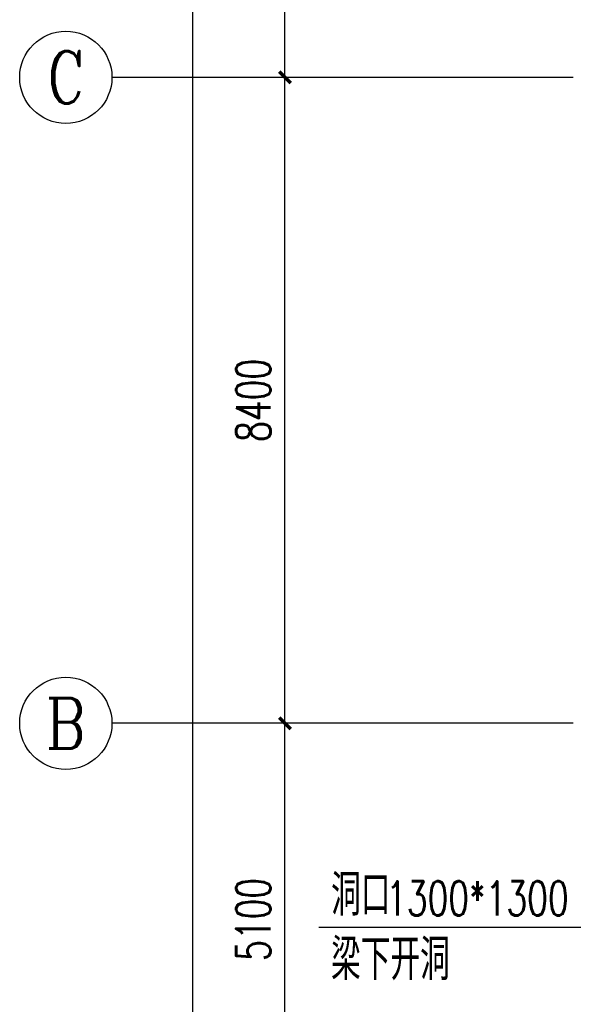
# Model space of a CAD drawing. Extents: x 797781 to 1255204, y 21234 to 1024248.
# Tile 9 of 256: x 862808 to 870008, y 70588 to 83392. Entities that reach past the tile are written whole.
import ezdxf
from ezdxf.enums import TextEntityAlignment as Align

# ---------------------------------------------------------------- set-up
doc = ezdxf.new("R2010")
doc.units = 0
doc.header["$LTSCALE"] = 1000
doc.header["$MEASUREMENT"] = 0
for name, color, linetype in [('230303生产综合楼-平面图_t8$0$AXIS', 3, 'Continuous'), ('230303生产综合楼-平面图_t8$0$AXIS_TEXT', 7, 'Continuous'), ('230303生产综合楼-平面图_t8$0$DIM_LEAD', 3, 'Continuous'), ('230303生产综合楼-平面图_t8$0$PUB_TEXT', 7, 'Continuous'), ('AXIS_TEXT', 7, 'Continuous')]:
    doc.layers.add(name, color=color, linetype=linetype)
doc.styles.add('230303生产综合楼-平面图_t8$0$_TCH_AXIS', font='COMPLEX', dxfattribs={"bigfont": 'GBCBIG'})
doc.styles.add('230303生产综合楼-平面图_t8$0$_TCH_DIM', font='SIMPLEX', dxfattribs={"bigfont": 'GBCBIG'})
doc.styles.add('230303生产综合楼-平面图_T8$0$_TCH_DIM_T3', font='SIMPLEX', dxfattribs={"width": 0.705882, "bigfont": 'GBCBIG'})
doc.styles.add('COMPLEX', font='COMPLEX')
doc.dimstyles.new('230303生产综合楼-平面图_T8$0$_TCH_ARCH&&150', dxfattribs={"dimtxt": 446.25, "dimasz": 150, "dimexe": 375, "dimexo": 450, "dimgap": 189.375, "dimtad": 1, "dimdec": 0, "dimzin": 0, "dimdsep": 46, "dimtxsty": '230303生产综合楼-平面图_T8$0$_TCH_DIM_T3', "dimblk": '230303生产综合楼-平面图_t8$0$_ArchTick', "dimcen": 0.09, "dimclrt": 7, "dimazin": 2, "dimtfac": 1, "dimtdec": 0, "dimtix": 1, "dimtmove": 2, "dimatfit": 3, "dimfxl": 1, "dimtolj": 1, "dimtzin": 0, "dimarcsym": 0})

# ---------------------------------------------------------------- blocks, each defined once
blk = doc.blocks.new('230303生产综合楼-平面图_t8$0$-1FND')
at = {"layer": '230303生产综合楼-平面图_t8$0$DIM_LEAD'}
blk.add_line((585795.3, -292010.1), (582245.8, -292010.1), dxfattribs=at)
at = {"layer": '230303生产综合楼-平面图_t8$0$PUB_TEXT', "style": '230303生产综合楼-平面图_t8$0$_TCH_DIM'}
for s, p in [('洞口', (582403.3, -291852.6)), ('梁下开洞', (582403.3, -292692.6))]:
    blk.add_text(s, height=536.17, dxfattribs=at).set_placement(p)
at = {"layer": '230303生产综合楼-平面图_t8$0$PUB_TEXT', "style": '230303生产综合楼-平面图_t8$0$_TCH_DIM', "width": 0.705882}
blk.add_text('1300*1300', height=446.25, dxfattribs=at).set_placement((583118.2, -291852.6))
blk = doc.blocks.new('230303生产综合楼-平面图_t8$0$_ArchTick')
at = {"color": 0, "linetype": 'ByBlock', "const_width": 0.3}
blk.add_lwpolyline([(-0.5, -0.5), (0.5, 0.5)], dxfattribs=at)
blk = doc.blocks.new('*D3067')
at = {"layer": '230303生产综合楼-平面图_t8$0$AXIS', "color": 0, "lineweight": -2, "transparency": 16777216}
for p, q in [((869558, 74242), (865883, 74242)), ((866258, 69142), (866258, 74242)), ((869558, 69142), (865883, 69142))]:
    blk.add_line(p, q, dxfattribs=at)
at = {"layer": 'Defpoints', "color": 0, "transparency": 16777216}
for p in [(866258, 74242), (870008, 74242), (870008, 69142)]:
    blk.add_point(p, dxfattribs=at)
at = {"layer": '230303生产综合楼-平面图_t8$0$AXIS', "color": 0, "lineweight": -2, "transparency": 16777216, "xscale": 150, "yscale": 150, "zscale": 150}
for p, rotation in [((866258, 74242), 90), ((866258, 69142), 270)]:
    blk.add_blockref('230303生产综合楼-平面图_t8$0$_ArchTick', p, dxfattribs=dict(at, rotation=rotation))
at = {"layer": '230303生产综合楼-平面图_t8$0$AXIS', "color": 7, "transparency": 16777216, "insert": (865846, 71692), "char_height": 446.2, "attachment_point": 5, "rotation": 90, "style": '230303生产综合楼-平面图_T8$0$_TCH_DIM_T3'}
blk.add_mtext('\\A1;5100', dxfattribs=at)
blk = doc.blocks.new('*D3068')
at = {"layer": '230303生产综合楼-平面图_t8$0$AXIS', "color": 0, "lineweight": -2, "transparency": 16777216}
for p, q in [((869558, 82642), (865883, 82642)), ((866258, 74242), (866258, 82642)), ((869558, 74242), (865883, 74242))]:
    blk.add_line(p, q, dxfattribs=at)
at = {"layer": 'Defpoints', "color": 0, "transparency": 16777216}
for p in [(866258, 82642), (870008, 82642), (870008, 74242)]:
    blk.add_point(p, dxfattribs=at)
at = {"layer": '230303生产综合楼-平面图_t8$0$AXIS', "color": 0, "lineweight": -2, "transparency": 16777216, "xscale": 150, "yscale": 150, "zscale": 150}
for p, rotation in [((866258, 82642), 90), ((866258, 74242), 270)]:
    blk.add_blockref('230303生产综合楼-平面图_t8$0$_ArchTick', p, dxfattribs=dict(at, rotation=rotation))
at = {"layer": '230303生产综合楼-平面图_t8$0$AXIS', "color": 7, "transparency": 16777216, "insert": (865846, 78442), "char_height": 446.2, "attachment_point": 5, "rotation": 90, "style": '230303生产综合楼-平面图_T8$0$_TCH_DIM_T3'}
blk.add_mtext('\\A1;8400', dxfattribs=at)
blk = doc.blocks.new('*D3069')
at = {"layer": '230303生产综合楼-平面图_t8$0$AXIS', "color": 0, "lineweight": -2, "transparency": 16777216}
for p, q in [((869558, 88942), (865883, 88942)), ((866258, 82642), (866258, 88942)), ((869558, 82642), (865883, 82642))]:
    blk.add_line(p, q, dxfattribs=at)
at = {"layer": 'Defpoints', "color": 0, "transparency": 16777216}
for p in [(866258, 88942), (870008, 88942), (870008, 82642)]:
    blk.add_point(p, dxfattribs=at)
at = {"layer": '230303生产综合楼-平面图_t8$0$AXIS', "color": 0, "lineweight": -2, "transparency": 16777216, "xscale": 150, "yscale": 150, "zscale": 150}
for p, rotation in [((866258, 88942), 90), ((866258, 82642), 270)]:
    blk.add_blockref('230303生产综合楼-平面图_t8$0$_ArchTick', p, dxfattribs=dict(at, rotation=rotation))
at = {"layer": '230303生产综合楼-平面图_t8$0$AXIS', "color": 7, "transparency": 16777216, "insert": (865846, 85792), "char_height": 446.2, "attachment_point": 5, "rotation": 90, "style": '230303生产综合楼-平面图_T8$0$_TCH_DIM_T3'}
blk.add_mtext('\\A1;6300', dxfattribs=at)
blk = doc.blocks.new('*D3074')
at = {"layer": '230303生产综合楼-平面图_t8$0$AXIS', "color": 0, "lineweight": -2, "transparency": 16777216}
for p, q in [((869558, 111192), (864683, 111192)), ((865058, 68892), (865058, 111192)), ((869558, 68892), (864683, 68892))]:
    blk.add_line(p, q, dxfattribs=at)
at = {"layer": 'Defpoints', "color": 0, "transparency": 16777216}
for p in [(865058, 111192), (870008, 111192), (870008, 68892)]:
    blk.add_point(p, dxfattribs=at)
at = {"layer": '230303生产综合楼-平面图_t8$0$AXIS', "color": 0, "lineweight": -2, "transparency": 16777216, "xscale": 150, "yscale": 150, "zscale": 150}
for p, rotation in [((865058, 111192), 90), ((865058, 68892), 270)]:
    blk.add_blockref('230303生产综合楼-平面图_t8$0$_ArchTick', p, dxfattribs=dict(at, rotation=rotation))
at = {"layer": '230303生产综合楼-平面图_t8$0$AXIS', "color": 7, "transparency": 16777216, "insert": (864646, 90042), "char_height": 446.2, "attachment_point": 5, "rotation": 90, "style": '230303生产综合楼-平面图_T8$0$_TCH_DIM_T3'}
blk.add_mtext('\\A1;42300', dxfattribs=at)
blk = doc.blocks.new('_AXISO')
blk.add_circle((0, 0), 0.5)
at = {"layer": 'AXIS_TEXT', "style": 'COMPLEX', "width": 1.041667}
blk.add_attdef('A', text='', height=0.56, dxfattribs=at).set_placement((-0.25, -0.28), (0.25, -0.28), align=Align.FIT)

msp = doc.modelspace()

# ---------------------------------------------------------------- linework, layer by layer
at = {"layer": '230303生产综合楼-平面图_t8$0$AXIS'}
for p, q in [((870008, 82642.3), (864008, 82642.3)), ((870008, 74242.3), (864008, 74242.3))]:
    msp.add_line(p, q, dxfattribs=at)

# ---------------------------------------------------------------- block references
msp.add_blockref('230303生产综合楼-平面图_t8$0$-1FND', (284454.6, 363595.4))
ref = msp.add_blockref('_AXISO', (863408, 82642.3), dxfattribs=dict(at, xscale=1200, yscale=1200, zscale=1200))
ref.add_attrib('A', 'C', dxfattribs={"layer": '230303生产综合楼-平面图_t8$0$AXIS_TEXT', "ltscale": 2, "height": 683.5, "style": '230303生产综合楼-平面图_t8$0$_TCH_AXIS'}).set_placement((863163.9, 82300.6), (863652.1, 82300.6), align=Align.FIT)
ref = msp.add_blockref('_AXISO', (863408, 74242.3), dxfattribs=dict(at, xscale=1200, yscale=1200, zscale=1200))
ref.add_attrib('A', 'B', dxfattribs={"layer": '230303生产综合楼-平面图_t8$0$AXIS_TEXT', "ltscale": 2, "height": 652.9, "style": '230303生产综合楼-平面图_t8$0$_TCH_AXIS'}).set_placement((863143.7, 73915.9), (863672.3, 73915.9), align=Align.FIT)

# ---------------------------------------------------------------- dimensions: what is measured, and where the dimension line sits
for p1, p2, distance, picture, middle in [((870008, 68892.3), (870008, 111192.3), 4950, '*D3074', (864645.5, 90042.3)), ((870008, 82642.3), (870008, 88942.3), 3750, '*D3069', (865845.5, 85792.3)), ((870008, 74242.3), (870008, 82642.3), 3750, '*D3068', (865845.5, 78442.3)), ((870008, 69142.3), (870008, 74242.3), 3750, '*D3067', (865845.5, 71692.3))]:
    dim = msp.add_aligned_dim(p1=p1, p2=p2, distance=distance, dimstyle='230303生产综合楼-平面图_T8$0$_TCH_ARCH&&150', dxfattribs=at)
    dim.commit()
    dim.dimension.update_dxf_attribs({"geometry": picture, "text_midpoint": middle})

doc.saveas('drawing.dxf')
